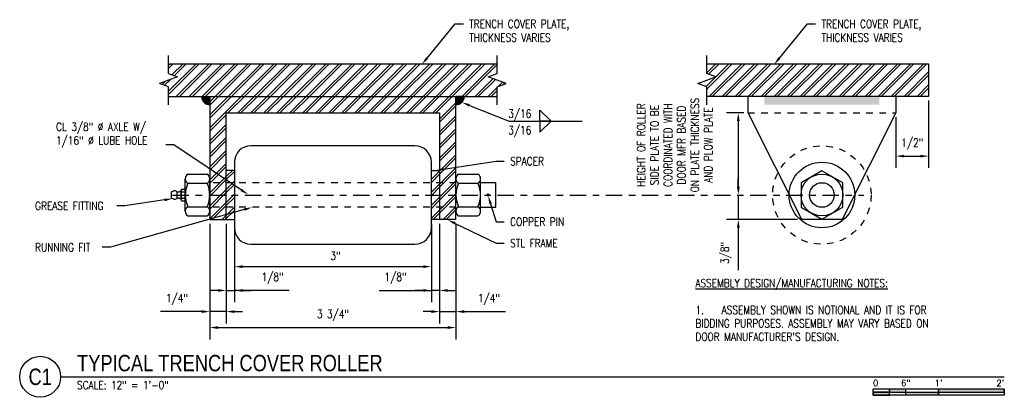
# Model space of a CAD drawing. Header units: inches. Extents: x -21 to 513, y 64 to 124.
# Tile 1 of 12: x -21.5 to -6.5, y 81.78 to 87.53. Entities that reach past the tile are written whole.
import ezdxf
from ezdxf import colors
from ezdxf.entities.mleader import LeaderData, LeaderLine
from ezdxf.enums import TextEntityAlignment as Align
from ezdxf.math import Vec2, Vec3

# ---------------------------------------------------------------- set-up
doc = ezdxf.new("R2010")
doc.units = ezdxf.units.IN
doc.header["$MEASUREMENT"] = 0
doc.linetypes.add('Center 1_4_', pattern=[0.53125, 0.25, -0.09375, 0.09375, -0.09375])
doc.linetypes.add('Hidden 3_32_', pattern=[0.140625, 0.09375, -0.046875])
for name, color, linetype in [('A-WALL-PATT', 8, 'Continuous'), ('G-ANNO-TEXT', 2, 'Continuous'), ('M-DETL-PATT', 8, 'Continuous'), ('S-ANNO-DIMS', 1, 'Continuous'), ('S-ANNO-NOTE', 2, 'Continuous'), ('S-ANNO-SYMB', 2, 'Continuous'), ('S-DETL-CNTR', 1, 'Center 1_4_'), ('S-DETL-HDLN', 90, 'Hidden 3_32_'), ('S-DETL-MEDM', 33, 'Continuous'), ('S-DETL-THIN', 1, 'Continuous')]:
    doc.layers.add(name, color=color, linetype=linetype)
doc.styles.add('Annotative', font='romans.shx', dxfattribs={"width": 0.8, "height": 0.125})
doc.styles.add('Arial', font='romans.shx', dxfattribs={"width": 0.8})
doc.styles.add('TITLES', font='swiss.ttf', dxfattribs={"width": 0.8, "height": 0.25})
doc.dimstyles.new('Annotative', dxfattribs={"dimscale": 0, "dimtxt": 0.125, "dimasz": 0.125, "dimexe": 0.18, "dimexo": 0.0625, "dimgap": 0.09, "dimtad": 1, "dimdec": 3, "dimzin": 3, "dimdsep": 46, "dimlunit": 4, "dimtxsty": 'Annotative', "dimcen": 0.09, "dimclrt": 2, "dimazin": 2, "dimtfac": 1, "dimtdec": 3, "dimtmove": 0, "dimatfit": 0, "dimfxl": 1, "dimtfill": 1, "dimfrac": 2, "dimtolj": 1, "dimtzin": 0, "dimarcsym": 0})
pattern_1 = [(45, (-60.32912, 0), (-0.09899495, 0.09899495), []), (45, (-60.32912, 0.15), (-0.09899495, 0.09899495), [])]

# ---------------------------------------------------------------- blocks, each defined once
blk = doc.blocks.new('*D24')
at = {"layer": 'Defpoints', "color": 0, "transparency": 16777216}
for p in [(-18.226, 84.483), (-15.226, 84.483), (-15.226, 83.766)]:
    blk.add_point(p, dxfattribs=at)
at = {"layer": 'S-ANNO-DIMS', "color": 0, "lineweight": -2, "transparency": 16777216}
for p, q in [((-18.226, 84.42), (-18.226, 83.586)), ((-15.226, 84.42), (-15.226, 83.586)), ((-18.101, 83.766), (-15.351, 83.766))]:
    blk.add_line(p, q, dxfattribs=at)
at = {"layer": 'S-ANNO-DIMS', "color": 0, "transparency": 16777216}
for points in [[(-18.101, 83.787), (-18.101, 83.745), (-18.226, 83.766)], [(-15.351, 83.787), (-15.351, 83.745), (-15.226, 83.766)]]:
    blk.add_solid(points, dxfattribs=at)
at = {"layer": 'S-ANNO-DIMS', "color": 2, "lineweight": -3, "transparency": 16777216, "insert": (-16.688, 83.931), "char_height": 0.125, "width": 0.19416, "attachment_point": 5, "style": 'Annotative'}
blk.add_mtext('\\A1;3"', dxfattribs=at)
blk = doc.blocks.new('*D23')
at = {"layer": 'Defpoints', "color": 0, "transparency": 16777216}
for p in [(-18.601, 84.483), (-14.851, 84.483), (-14.851, 82.838)]:
    blk.add_point(p, dxfattribs=at)
at = {"layer": 'S-ANNO-DIMS', "color": 0, "lineweight": -2, "transparency": 16777216}
for p, q in [((-18.601, 84.42), (-18.601, 82.658)), ((-14.851, 84.42), (-14.851, 82.658)), ((-18.476, 82.838), (-14.976, 82.838))]:
    blk.add_line(p, q, dxfattribs=at)
at = {"layer": 'S-ANNO-DIMS', "color": 0, "transparency": 16777216}
for points in [[(-18.476, 82.859), (-18.476, 82.817), (-18.601, 82.838)], [(-14.976, 82.859), (-14.976, 82.817), (-14.851, 82.838)]]:
    blk.add_solid(points, dxfattribs=at)
at = {"layer": 'S-ANNO-DIMS', "color": 2, "lineweight": -3, "transparency": 16777216, "insert": (-16.726, 83.023), "char_height": 0.125, "width": 0.66358, "attachment_point": 5, "style": 'Annotative'}
blk.add_mtext('\\A1;3 3/4"', dxfattribs=at)
blk = doc.blocks.new('*D22')
at = {"layer": 'Defpoints', "color": 0, "transparency": 16777216}
for p in [(-7.651, 86.358), (-8.151, 86.108), (-7.651, 85.45)]:
    blk.add_point(p, dxfattribs=at)
at = {"layer": 'S-ANNO-DIMS', "color": 0, "lineweight": -2, "transparency": 16777216}
for p, q in [((-7.651, 86.295), (-7.651, 85.27)), ((-8.151, 86.045), (-8.151, 85.27)), ((-8.026, 85.45), (-7.776, 85.45))]:
    blk.add_line(p, q, dxfattribs=at)
at = {"layer": 'S-ANNO-DIMS', "color": 0, "transparency": 16777216}
for points in [[(-8.026, 85.47), (-8.026, 85.429), (-8.151, 85.45)], [(-7.776, 85.47), (-7.776, 85.429), (-7.651, 85.45)]]:
    blk.add_solid(points, dxfattribs=at)
at = {"layer": 'S-ANNO-DIMS', "color": 2, "lineweight": -3, "transparency": 16777216, "insert": (-7.901, 85.635), "char_height": 0.125, "width": 0.43256, "attachment_point": 5, "style": 'Annotative'}
blk.add_mtext('\\A1;1/2"', dxfattribs=at)
blk = doc.blocks.new('*D21')
at = {"layer": 'Defpoints', "color": 0, "transparency": 16777216}
for p in [(-10.401, 86.108), (-10.55, 84.858), (-9.276, 84.858)]:
    blk.add_point(p, dxfattribs=at)
at = {"layer": 'S-ANNO-DIMS', "color": 0, "lineweight": -2, "transparency": 16777216}
for p, q in [((-10.464, 86.108), (-10.73, 86.108)), ((-10.55, 85.983), (-10.55, 84.983))]:
    blk.add_line(p, q, dxfattribs=at)
at = {"layer": 'S-ANNO-DIMS', "color": 0, "transparency": 16777216}
for points in [[(-10.571, 85.983), (-10.529, 85.983), (-10.55, 86.108)], [(-10.571, 84.983), (-10.529, 84.983), (-10.55, 84.858)]]:
    blk.add_solid(points, dxfattribs=at)
at = {"layer": 'S-ANNO-DIMS', "color": 2, "lineweight": -3, "transparency": 16777216, "insert": (-10.703, 85.483), "char_height": 0.125, "width": 0.95002, "attachment_point": 5, "rotation": 90, "style": 'Annotative'}
blk.add_mtext('\\A1;        ', dxfattribs=at)
blk = doc.blocks.new('HDR-Si_Weld-Symbol - Both-1969940-TYPICAL TRENCH COVER ROLLER')
at = {"layer": 'S-ANNO-NOTE', "lineweight": -3}
for p, q in [((0.031, 0.169), (0.2, 0)), ((0.031, 0), (0.031, 0.169)), ((-0.437, 0), (0.671, 0)), ((0.2, 0), (0.031, 0)), ((0.031, -0.169), (0.2, 0)), ((0.031, 0), (0.031, -0.169)), ((0.2, 0), (0.031, 0))]:
    blk.add_line(p, q, dxfattribs=at)
blk = doc.blocks.new('*D38')
at = {"layer": 'Defpoints', "color": 0, "transparency": 16777216}
for p in [(-9.276, 84.858), (-10.55, 84.483), (-9.585, 84.483)]:
    blk.add_point(p, dxfattribs=at)
at = {"layer": 'S-ANNO-DIMS', "color": 0, "lineweight": -2, "transparency": 16777216}
for p, q in [((-10.55, 84.983), (-10.55, 85.108)), ((-10.55, 84.858), (-10.55, 84.483)), ((-9.647, 84.483), (-10.73, 84.483)), ((-10.55, 84.358), (-10.55, 83.714))]:
    blk.add_line(p, q, dxfattribs=at)
at = {"layer": 'S-ANNO-DIMS', "color": 0, "transparency": 16777216}
for points in [[(-10.571, 84.983), (-10.529, 84.983), (-10.55, 84.858)], [(-10.571, 84.358), (-10.529, 84.358), (-10.55, 84.483)]]:
    blk.add_solid(points, dxfattribs=at)
at = {"layer": 'S-ANNO-DIMS', "color": 2, "lineweight": -3, "transparency": 16777216, "insert": (-10.735, 83.974), "char_height": 0.125, "attachment_point": 5, "rotation": 90, "style": 'Annotative', "bg_fill": 3, "box_fill_scale": 1.25, "bg_fill_color": 256, "bg_fill_true_color": 13158600, "bg_fill_transparency": 0}
blk.add_mtext('\\A1;3/8"', dxfattribs=at)
blk = doc.blocks.new('*U26')
for points in [[(-2, -0.281), (-1.75, -0.281), (-1.75, -0.234), (-2, -0.234)], [(-1.75, -0.234), (-1.5, -0.234), (-1.5, -0.187), (-1.75, -0.187)], [(-1.5, -0.234), (-1, -0.234), (-1, -0.281), (-1.5, -0.281)], [(-1, -0.234), (0, -0.234), (0, -0.187), (-1, -0.187)]]:
    blk.add_hatch(color=256).paths.add_polyline_path(points)
for p, q in [((0, -0.187), (-2, -0.187)), ((-2, -0.281), (-2, -0.187)), ((-2, -0.234), (0, -0.234)), ((0, -0.281), (-2, -0.281)), ((-1.75, -0.281), (-1.75, -0.187)), ((-1.5, -0.281), (-1.5, -0.187)), ((-1, -0.281), (-1, -0.188)), ((0, -0.187), (0, -0.281))]:
    blk.add_line(p, q)
at = {"flags": 128}
for points in [[(-2, -0.281), (-1.75, -0.281), (-1.75, -0.234), (-2, -0.234), (-2, -0.281)], [(-1.75, -0.234), (-1.5, -0.234), (-1.5, -0.187), (-1.75, -0.187), (-1.75, -0.234)], [(-1.5, -0.234), (-1, -0.234), (-1, -0.281), (-1.5, -0.281), (-1.5, -0.234)], [(-1, -0.234), (0, -0.234), (0, -0.187), (-1, -0.187), (-1, -0.234)]]:
    blk.add_lwpolyline(points, close=True, dxfattribs=at)
at = {"style": 'Arial'}
blk.add_text('0', height=0.0937, dxfattribs=at).set_placement((-2, -0.094), align=Align.MIDDLE_LEFT)
for s, p in [('6"', (-1.5, -0.094)), ("1'", (-1, -0.094))]:
    blk.add_text(s, height=0.0937, dxfattribs=at).set_placement(p, align=Align.MIDDLE_CENTER)
blk.add_text("2'", height=0.0937, dxfattribs=at).set_placement((0, -0.094), align=Align.MIDDLE_RIGHT)
blk = doc.blocks.new('*D39')
at = {"layer": 'Defpoints', "color": 0, "transparency": 16777216}
for p in [(-18.601, 84.483), (-18.351, 84.483), (-18.601, 83.081)]:
    blk.add_point(p, dxfattribs=at)
at = {"layer": 'S-ANNO-DIMS', "color": 0, "lineweight": -2, "transparency": 16777216}
for p, q in [((-18.601, 84.42), (-18.601, 82.901)), ((-18.351, 84.42), (-18.351, 82.901)), ((-18.726, 83.081), (-19.355, 83.081)), ((-18.351, 83.081), (-18.601, 83.081)), ((-18.226, 83.081), (-18.101, 83.081))]:
    blk.add_line(p, q, dxfattribs=at)
at = {"layer": 'S-ANNO-DIMS', "color": 0, "transparency": 16777216}
for points in [[(-18.726, 83.102), (-18.726, 83.06), (-18.601, 83.081)], [(-18.226, 83.102), (-18.226, 83.06), (-18.351, 83.081)]]:
    blk.add_solid(points, dxfattribs=at)
at = {"layer": 'S-ANNO-DIMS', "color": 2, "transparency": 16777216, "insert": (-19.103, 83.266), "char_height": 0.125, "attachment_point": 5, "style": 'Annotative', "bg_fill": 3, "box_fill_scale": 1.25, "bg_fill_color": 256, "bg_fill_true_color": 13158600, "bg_fill_transparency": 0}
blk.add_mtext('\\A1;1/4"', dxfattribs=at)
blk = doc.blocks.new('*D40')
at = {"layer": 'Defpoints', "color": 0, "transparency": 16777216}
for p in [(-18.351, 84.483), (-18.226, 84.483), (-18.226, 83.403)]:
    blk.add_point(p, dxfattribs=at)
at = {"layer": 'S-ANNO-DIMS', "color": 0, "lineweight": -2, "transparency": 16777216}
for p, q in [((-18.351, 84.42), (-18.351, 83.223)), ((-18.226, 84.42), (-18.226, 83.223)), ((-18.476, 83.403), (-18.601, 83.403)), ((-18.351, 83.403), (-18.226, 83.403)), ((-18.351, 83.403), (-18.226, 83.403)), ((-17.393, 83.403), (-18.226, 83.403)), ((-18.101, 83.403), (-17.976, 83.403))]:
    blk.add_line(p, q, dxfattribs=at)
at = {"layer": 'S-ANNO-DIMS', "color": 0, "transparency": 16777216}
for points in [[(-18.476, 83.424), (-18.476, 83.383), (-18.351, 83.403)], [(-18.101, 83.424), (-18.101, 83.383), (-18.226, 83.403)]]:
    blk.add_solid(points, dxfattribs=at)
at = {"layer": 'S-ANNO-DIMS', "color": 2, "transparency": 16777216, "insert": (-17.645, 83.589), "char_height": 0.125, "attachment_point": 5, "style": 'Annotative', "bg_fill": 3, "box_fill_scale": 1.25, "bg_fill_color": 256, "bg_fill_true_color": 13158600, "bg_fill_transparency": 0}
blk.add_mtext('\\A1;1/8"', dxfattribs=at)
blk = doc.blocks.new('*D41')
at = {"layer": 'Defpoints', "color": 0, "transparency": 16777216}
for p in [(-15.226, 84.483), (-15.101, 84.483), (-15.226, 83.403)]:
    blk.add_point(p, dxfattribs=at)
at = {"layer": 'S-ANNO-DIMS', "color": 0, "lineweight": -2, "transparency": 16777216}
for p, q in [((-15.226, 84.42), (-15.226, 83.223)), ((-15.101, 84.42), (-15.101, 83.223)), ((-16.024, 83.403), (-15.226, 83.403)), ((-15.351, 83.403), (-15.476, 83.403)), ((-15.101, 83.403), (-15.226, 83.403)), ((-15.101, 83.403), (-15.226, 83.403)), ((-14.976, 83.403), (-14.851, 83.403))]:
    blk.add_line(p, q, dxfattribs=at)
at = {"layer": 'S-ANNO-DIMS', "color": 0, "transparency": 16777216}
for points in [[(-15.351, 83.424), (-15.351, 83.383), (-15.226, 83.403)], [(-14.976, 83.424), (-14.976, 83.383), (-15.101, 83.403)]]:
    blk.add_solid(points, dxfattribs=at)
at = {"layer": 'S-ANNO-DIMS', "color": 2, "transparency": 16777216, "insert": (-15.772, 83.589), "char_height": 0.125, "attachment_point": 5, "style": 'Annotative'}
blk.add_mtext('\\A1;1/8"', dxfattribs=at)
blk = doc.blocks.new('*D42')
at = {"layer": 'Defpoints', "color": 0, "transparency": 16777216}
for p in [(-15.101, 84.483), (-14.851, 84.483), (-14.851, 83.081)]:
    blk.add_point(p, dxfattribs=at)
at = {"layer": 'S-ANNO-DIMS', "color": 0, "lineweight": -2, "transparency": 16777216}
for p, q in [((-15.101, 84.42), (-15.101, 82.901)), ((-14.851, 84.42), (-14.851, 82.901)), ((-15.226, 83.081), (-15.351, 83.081)), ((-15.101, 83.081), (-14.851, 83.081)), ((-14.726, 83.081), (-14.098, 83.081))]:
    blk.add_line(p, q, dxfattribs=at)
at = {"layer": 'S-ANNO-DIMS', "color": 0, "transparency": 16777216}
for points in [[(-15.226, 83.102), (-15.226, 83.06), (-15.101, 83.081)], [(-14.726, 83.102), (-14.726, 83.06), (-14.851, 83.081)]]:
    blk.add_solid(points, dxfattribs=at)
at = {"layer": 'S-ANNO-DIMS', "color": 2, "transparency": 16777216, "insert": (-14.35, 83.266), "char_height": 0.125, "attachment_point": 5, "style": 'Annotative', "bg_fill": 3, "box_fill_scale": 1.25, "bg_fill_color": 256, "bg_fill_true_color": 13158600, "bg_fill_transparency": 0}
blk.add_mtext('\\A1;1/4"', dxfattribs=at)
blk = doc.blocks.new('*U29')
at = {"linetype": 'Continuous', "lineweight": -3}
blk.add_line((1.125, 0.625), (15.5, 0.625), dxfattribs=at)
at = {"lineweight": -3}
blk.add_circle((0.812, 0.625), 0.312, dxfattribs=at)
at = {"lineweight": -3, "style": 'Arial'}
blk.add_attdef('DRAWING_AREA_TITLE', text='', height=0.187, dxfattribs=at).set_placement((1.374, 0.634), align=Align.BOTTOM_LEFT)
blk.add_attdef('X#', text='', height=0.187, dxfattribs=at).set_placement((0.812, 0.625), align=Align.MIDDLE_CENTER)
blk.add_attdef('SCALE:', text='', height=0.0938, dxfattribs=at).set_placement((1.374, 0.561), align=Align.TOP_LEFT)

msp = doc.modelspace()

# ---------------------------------------------------------------- hatches: boundary and pattern name
at = {"layer": 'A-WALL-PATT', "lineweight": -3}
for points in [[(-18.6015, 86.2326), (-18.6015, 86.3576), (-18.7265, 86.3576), (-18.7222, 86.3252), (-18.7097, 86.2951), (-18.6899, 86.2692), (-18.664, 86.2493), (-18.6338, 86.2368)], [(-14.8512, 86.2328), (-14.8189, 86.2371), (-14.7887, 86.2496), (-14.7629, 86.2694), (-14.743, 86.2953), (-14.7305, 86.3255), (-14.7262, 86.3578), (-14.8512, 86.3576)], [(-8.4012, 86.2326), (-8.4012, 86.3576), (-10.1512, 86.3576), (-10.1512, 86.2326)]]:
    msp.add_hatch(color=8, dxfattribs=at).paths.add_polyline_path(points)
at = {"layer": 'M-DETL-PATT', "lineweight": -3}
h = msp.add_hatch(dxfattribs=at)
h.set_pattern_fill('FP_1', color=8, style=0, pattern_type=2)
h.set_pattern_definition(pattern_1)
h.paths.add_polyline_path([(-18.7097, 86.3576), (-14.2218, 86.3576), (-14.2218, 86.5076), (-14.0845, 86.5576), (-14.3592, 86.6576), (-14.2218, 86.7076), (-14.2218, 86.8576), (-19.2311, 86.8576), (-19.2311, 86.7076), (-19.0937, 86.6576), (-19.3685, 86.5576), (-19.2311, 86.5076), (-19.2311, 86.3576), (-18.7222, 86.3576)])
h = msp.add_hatch(dxfattribs=at)
h.set_pattern_fill('FP_1', color=8, style=0, pattern_type=2)
h.set_pattern_definition(pattern_1)
h.paths.add_polyline_path([(-11.0309, 86.3576), (-7.6512, 86.3576), (-7.6512, 86.8576), (-11.0309, 86.8576), (-11.0309, 86.7076), (-10.8935, 86.6576), (-11.1682, 86.5576), (-11.0309, 86.5076)])
h = msp.add_hatch(dxfattribs=at)
h.set_pattern_fill('FP_1', color=8, style=0, pattern_type=2)
h.set_pattern_definition(pattern_1)
h.paths.add_polyline_path([(-14.8515, 84.4826), (-14.8515, 86.3576), (-18.6015, 86.3576), (-18.6015, 84.4826), (-18.3515, 84.4826), (-18.3515, 86.1076), (-15.1015, 86.1076), (-15.1015, 84.4826)])
at = {"layer": 'S-ANNO-DIMS', "lineweight": -3}
h = msp.add_hatch(dxfattribs=at)
h.set_pattern_fill('FP_1', color=8, style=0, pattern_type=2)
h.set_pattern_definition(pattern_1)
h.paths.add_polyline_path([(-15.1015, 84.4826), (-15.1015, 85.2326), (-15.2265, 85.2326), (-15.2265, 84.4826)])
h.paths.add_polyline_path([(-18.2265, 84.4826), (-18.2265, 85.2326), (-18.3515, 85.2326), (-18.3515, 84.4826)])

# ---------------------------------------------------------------- linework, layer by layer
at = {"layer": 'S-DETL-CNTR', "lineweight": -3}
msp.add_line((-19.1686, 84.8576), (-8.6387, 84.8576), dxfattribs=at)
at = {"layer": 'S-DETL-HDLN', "lineweight": -3}
for p, q in [((-10.4012, 86.1076), (-8.1512, 86.1076)), ((-14.8519, 85.0451), (-18.6011, 85.0451)), ((-14.8519, 84.6701), (-18.6015, 84.6701))]:
    msp.add_line(p, q, dxfattribs=at)
at = {"layer": 'S-DETL-MEDM', "lineweight": -3}
for p, q in [((-19.2311, 86.8576), (-14.2218, 86.8576)), ((-11.0309, 86.8576), (-7.6512, 86.8576)), ((-7.6512, 86.8576), (-7.6512, 86.3576)), ((-19.2311, 86.3576), (-14.2218, 86.3576)), ((-18.6015, 86.3576), (-18.6015, 84.4826)), ((-14.8515, 84.4826), (-14.8515, 86.3576)), ((-7.6512, 86.3576), (-11.0309, 86.3576)), ((-10.4012, 86.1076), (-10.4012, 86.3576)), ((-8.1512, 86.3576), (-8.1512, 86.1076)), ((-18.3515, 84.4826), (-18.3515, 86.1076)), ((-18.3515, 86.1076), (-15.1015, 86.1076)), ((-15.1015, 86.1076), (-15.1015, 84.4826)), ((-9.5849, 84.4826), (-10.4012, 86.1076)), ((-8.1512, 86.1076), (-8.9675, 84.4826)), ((-15.4765, 85.6076), (-17.9765, 85.6076)), ((-18.2265, 85.3576), (-18.2265, 84.3576)), ((-15.2265, 84.3576), (-15.2265, 85.3576)), ((-18.2265, 85.2326), (-18.3515, 85.2326)), ((-15.2265, 85.2326), (-15.1015, 85.2326)), ((-9.2762, 85.2256), (-9.595, 85.0416)), ((-8.9575, 85.0416), (-9.2762, 85.2256)), ((-18.9761, 84.6091), (-18.9761, 85.106)), ((-18.9364, 85.1763), (-18.6407, 85.1763)), ((-18.6011, 84.6091), (-18.6011, 85.106)), ((-14.8519, 84.6091), (-14.8519, 85.106)), ((-14.8122, 85.1763), (-14.5165, 85.1763)), ((-14.4769, 84.6091), (-14.4769, 85.106)), ((-19.1858, 84.9045), (-19.1489, 84.9203)), ((-19.1858, 84.8107), (-19.1858, 84.9045)), ((-19.1056, 84.9045), (-19.1056, 84.8107)), ((-19.0396, 84.7877), (-19.0396, 84.9275)), ((-19.0285, 84.9472), (-18.9869, 84.9472)), ((-19.0285, 84.9077), (-18.9869, 84.9077)), ((-18.9758, 84.7877), (-18.9758, 84.9275)), ((-18.9364, 85.0357), (-18.6407, 85.0357)), ((-14.8122, 85.0357), (-14.5165, 85.0357)), ((-14.2452, 85.0451), (-14.4769, 85.0451)), ((-14.2452, 84.6701), (-14.2452, 85.0451)), ((-9.595, 85.0416), (-9.595, 84.6735)), ((-8.9575, 84.6735), (-8.9575, 85.0416)), ((-19.1489, 84.7949), (-19.1858, 84.8107)), ((-19.0285, 84.8075), (-18.9869, 84.8075)), ((-19.0285, 84.7679), (-18.9869, 84.7679)), ((-18.9364, 84.6795), (-18.6407, 84.6795)), ((-14.8122, 84.6795), (-14.5165, 84.6795)), ((-14.4769, 84.6701), (-14.2452, 84.6701)), ((-9.595, 84.6735), (-9.2762, 84.4895)), ((-9.2762, 84.4895), (-8.9575, 84.6735)), ((-18.9364, 84.5388), (-18.6407, 84.5388)), ((-18.6015, 84.4826), (-18.2265, 84.4826)), ((-14.8515, 84.4826), (-15.2265, 84.4826)), ((-14.8122, 84.5388), (-14.5165, 84.5388)), ((-8.9675, 84.4826), (-9.5849, 84.4826)), ((-17.9765, 84.1076), (-15.4765, 84.1076))]:
    msp.add_line(p, q, dxfattribs=at)
for centre, radius in [((-9.2762, 84.8576), 0.3187), ((-9.2762, 84.8576), 0.1875), ((-14.361, 84.8576), 0.0156)]:
    msp.add_circle(centre, radius, dxfattribs=at)
for centre, radius, start, end in [((-17.9765, 85.3576), 0.25, 90, 180), ((-15.4765, 85.3576), 0.25, 0, 90), ((-18.8939, 85.106), 0.0822, 121.17195, 238.82805), ((-18.6832, 85.106), 0.0822, 301.17195, 58.82805), ((-14.7697, 85.106), 0.0822, 121.17195, 238.82805), ((-14.559, 85.106), 0.0822, 301.17195, 58.82805), ((-19.1376, 84.8842), 0.0378, 32.37369, 107.39813), ((-19.0923, 84.9724), 0.0692, 258.90208, 319.53278), ((-19.0165, 84.9275), 0.0231, 121.17195, 238.82805), ((-18.9203, 84.8576), 0.1192, 155.15355, 204.84645), ((-18.9989, 84.9275), 0.0231, 301.17195, 58.82805), ((-19.0951, 84.8576), 0.1192, 335.15355, 24.84645), ((-18.5517, 84.8576), 0.4239, 155.15355, 204.84645), ((-19.0254, 84.8576), 0.4239, 335.15355, 24.84645), ((-14.4275, 84.8576), 0.4239, 155.15355, 204.84645), ((-14.9012, 84.8576), 0.4239, 335.15355, 24.84645), ((-19.1376, 84.831), 0.0378, 252.60187, 327.62631), ((-19.0923, 84.7428), 0.0692, 40.46722, 101.09792), ((-19.0165, 84.7877), 0.0231, 121.17195, 238.82805), ((-18.9989, 84.7877), 0.0231, 301.17195, 58.82805), ((-18.8939, 84.6091), 0.0822, 121.17195, 238.82805), ((-18.6832, 84.6091), 0.0822, 301.17195, 58.82805), ((-14.7697, 84.6091), 0.0822, 121.17195, 238.82805), ((-14.559, 84.6091), 0.0822, 301.17195, 58.82805), ((-17.9765, 84.3576), 0.25, 180, 270), ((-15.4765, 84.3576), 0.25, 270, 0)]:
    msp.add_arc(centre, radius, start, end, dxfattribs=at)
at = {"layer": 'S-DETL-THIN', "lineweight": -3}
for p, q in [((-19.2311, 86.7076), (-19.2311, 86.9826)), ((-14.2218, 86.7076), (-14.2218, 86.9826)), ((-11.0309, 86.7076), (-11.0309, 86.9826)), ((-19.2311, 86.7076), (-19.0937, 86.6576)), ((-14.3592, 86.6576), (-14.2218, 86.7076)), ((-10.8935, 86.6576), (-11.0309, 86.7076)), ((-19.0937, 86.6576), (-19.3685, 86.5576)), ((-19.2311, 86.5076), (-19.3685, 86.5576)), ((-14.0845, 86.5576), (-14.3592, 86.6576)), ((-14.2218, 86.5076), (-14.0845, 86.5576)), ((-11.1682, 86.5576), (-10.8935, 86.6576)), ((-11.0309, 86.5076), (-11.1682, 86.5576)), ((-19.2311, 86.2326), (-19.2311, 86.5076)), ((-14.2218, 86.2326), (-14.2218, 86.5076)), ((-11.0309, 86.2326), (-11.0309, 86.5076)), ((-14.7262, 86.3578), (-14.8512, 86.3578))]:
    msp.add_line(p, q, dxfattribs=at)
for centre, start, end in [((-18.6015, 86.3576), 180, 270), ((-14.8512, 86.3578), 270, 0)]:
    msp.add_arc(centre, 0.125, start, end, dxfattribs=at)

# ---------------------------------------------------------------- block references
at = {"layer": 'S-ANNO-NOTE', "lineweight": -3}
msp.add_blockref('HDR-Si_Weld-Symbol - Both-1969940-TYPICAL TRENCH COVER ROLLER', (-13.6024, 85.9826), dxfattribs=at)
at = {"layer": 'S-ANNO-SYMB', "lineweight": -3}
ref = msp.add_blockref('*U29', (-21.9979, 81.463), dxfattribs=at)
ref.add_attrib('SCALE:', 'SCALE: 12" = 1\'-0"', dxfattribs={"layer": '0', "lineweight": -3, "height": 0.125, "style": 'Annotative', "width": 0.796875}).set_placement((-20.6236, 82.0236), align=Align.TOP_LEFT)
ref.add_attrib('DRAWING_AREA_TITLE', 'TYPICAL TRENCH COVER ROLLER', dxfattribs={"layer": '0', "lineweight": -3, "height": 0.25, "style": 'TITLES', "width": 0.796875}).set_placement((-20.6236, 82.0969), align=Align.BOTTOM_LEFT)
ref.add_attrib('X#', 'C1', dxfattribs={"layer": '0', "lineweight": -3, "height": 0.25, "style": 'TITLES', "width": 0.796875}).set_placement((-21.1854, 82.088), align=Align.MIDDLE_CENTER)
msp.add_blockref('*U26', (-6.4979, 82.088), dxfattribs=at)

# ---------------------------------------------------------------- texts
at = {"layer": 'G-ANNO-TEXT', "lineweight": -3, "insert": (-11.5192, 85.6178), "char_height": 0.125, "width": 1.543937, "attachment_point": 5, "rotation": 90, "line_spacing_factor": 0.981704, "style": 'Annotative'}
msp.add_mtext('\\pxqc,t3.2,6.4,9.6,12.8,16,19.2,22.4,25.6,28.8,32,35.2,38.4,41.6,44.8,48,51.2,54.4,57.6,60.8,64,67.2,70.4,73.6,76.8,80,83.2,86.4,89.6,92.8,96,99.2,102.4;{HEIGHT OF ROLLER\\PSIDE PLATE TO BE\\PCOORDINATED WITH\\PDOOR MFR BASED\\PON PLATE THICKNESS\\PAND PLOW PLATE}', dxfattribs=at)
at = {"layer": 'G-ANNO-TEXT', "lineweight": -3, "insert": (-11.2031, 83.5779), "char_height": 0.125, "width": 4.233386, "attachment_point": 1, "line_spacing_factor": 0.981704, "style": 'Annotative'}
msp.add_mtext("\\pxt3.2,6.4,9.6,12.8,16,19.2,22.4,25.6,28.8,32,35.2,38.4,41.6,44.8,48,51.2,54.4,57.6,60.8,64,67.2,70.4,73.6,76.8,80,83.2,86.4,89.6,92.8,96,99.2,102.4;{\\LASSEMBLY DESIGN/MANUFACTURING NOTES:\\P\\P\\pi-3.2,l3.2;}1.^IASSEMBLY SHOWN IS NOTIONAL AND IT IS FOR BIDDING PURPOSES. ASSEMBLY MAY VARY BASED ON DOOR MANUFACTURER'S DESIGN.", dxfattribs=at)
at = {"layer": 'S-ANNO-NOTE', "lineweight": -3, "char_height": 0.125, "width": 0.412598, "line_spacing_factor": 0.981704, "style": 'Annotative'}
for insert, attachment_point in [((-13.8798, 85.9917), 8), ((-13.8798, 85.9067), 2)]:
    msp.add_mtext('\\pxqc,t3.2,6.4,9.6,12.8,16,19.2,22.4,25.6,28.8,32,35.2,38.4,41.6,44.8,48,51.2,54.4,57.6,60.8,64,67.2,70.4,73.6,76.8,80,83.2,86.4,89.6,92.8,96,99.2,102.4;{3/16}', dxfattribs=dict(at, insert=insert, attachment_point=attachment_point))

# ---------------------------------------------------------------- dimensions: what is measured, and where the dimension line sits
at = {"layer": 'S-ANNO-DIMS', "lineweight": -3}
for base, p1, p2, picture, middle in [((-7.6512, 85.4496), (-8.1512, 86.1076), (-7.6512, 86.3576), '*D22', (-7.9012, 85.4496)), ((-15.2265, 83.7663), (-18.2265, 84.4826), (-15.2265, 84.4826), '*D24', (-16.6881, 83.7663))]:
    dim = msp.add_linear_dim(base=base, p1=p1, p2=p2, dimstyle='Annotative', override={"dimpost": '\\X', "dimtfill": 0}, dxfattribs=at)
    dim.commit()
    dim.dimension.update_dxf_attribs({"geometry": picture, "text_midpoint": middle, "dimtype": 160})
dim = msp.add_linear_dim(base=(-10.5502, 84.8576), p1=(-10.4012, 86.1076), p2=(-9.2762, 84.8576), angle=90, text='        ', dimstyle='Annotative', override={"dimpost": '\\X', "dimse2": 1, "dimtfill": 0}, dxfattribs=at)
dim.commit()
dim.dimension.update_dxf_attribs({"geometry": '*D21', "text_midpoint": (-10.7027, 85.4826)})
dim = msp.add_linear_dim(base=(-14.8515, 82.838), p1=(-18.6015, 84.4826), p2=(-14.8515, 84.4826), dimstyle='Annotative', override={"dimpost": '\\X', "dimtfill": 0}, dxfattribs=at)
dim.commit()
dim.dimension.update_dxf_attribs({"geometry": '*D23', "text_midpoint": (-16.7265, 83.0233)})
at = {"layer": 'S-ANNO-DIMS'}
dim = msp.add_linear_dim(base=(-15.2265, 83.4034), p1=(-15.1015, 84.4826), p2=(-15.2265, 84.4826), dimstyle='Annotative', override={"dimpost": '\\X', "dimtfill": 0}, dxfattribs=at)
dim.commit()
dim.dimension.update_dxf_attribs({"geometry": '*D41', "text_midpoint": (-15.7717, 83.2745), "dimtype": 160})

# ---------------------------------------------------------------- leaders
at = {"layer": 'S-ANNO-NOTE', "lineweight": -3}
ml = msp.add_multileader_mtext('Standard', dxfattribs=at)
ml.set_content('TRENCH COVER PLATE, THICKNESS VARIES', color=256, style='Annotative')
ml.set_leader_properties(color=1, linetype='ByLayer', lineweight=-1)
ml.build(insert=Vec2(0, 0))
ml.multileader.update_dxf_attribs({"text_right_attachment_type": 3, "dogleg_length": 0.125, "arrow_head_size": 0.125})
ctx = ml.context
ctx.base_point, ctx.char_height, ctx.arrow_head_size, ctx.landing_gap_size, ctx.plane_origin = Vec3(-14.7388, 87.4637), 0.125, 0.125, 0.09, Vec3(-15.3703, 86.8476)
ctx.right_attachment = 3
notes = []
notes.append((ctx, [(0, (1, 1, 0), (-14.8638, 87.4637), (1, 0), 0.125, [(0, [(-15.3703, 86.8476)], 0, [])])]))
ctx.mtext.insert, ctx.mtext.width, ctx.mtext.flow_direction = Vec3(-14.6488, 87.5262), 1.914362, 5
ml = msp.add_multileader_mtext('Standard', dxfattribs=at)
ml.set_content('TRENCH COVER PLATE, THICKNESS VARIES', color=256, style='Annotative')
ml.set_leader_properties(color=1, linetype='ByLayer', lineweight=-1)
ml.build(insert=Vec2(0, 0))
ml.multileader.update_dxf_attribs({"text_right_attachment_type": 3, "dogleg_length": 0.125, "arrow_head_size": 0.125})
ctx = ml.context
ctx.base_point, ctx.char_height, ctx.arrow_head_size, ctx.landing_gap_size, ctx.plane_origin = Vec3(-9.3724, 87.4637), 0.125, 0.125, 0.09, Vec3(-10.0038, 86.8476)
ctx.right_attachment = 3
notes.append((ctx, [(0, (1, 1, 0), (-9.4974, 87.4637), (1, 0), 0.125, [(0, [(-10.0038, 86.8476)], 0, [])])]))
ctx.mtext.insert, ctx.mtext.width, ctx.mtext.flow_direction = Vec3(-9.2824, 87.5262), 1.914362, 5
ml = msp.add_multileader_mtext('Standard', dxfattribs=at)
ml.set_content('\\A1;CL 3/8" %%C AXLE W/ 1/16" %%C LUBE HOLE', color=256, style='Annotative')
ml.set_leader_properties(color=1, linetype='ByLayer', lineweight=-1)
ml.build(insert=Vec2(0, 0))
ml.multileader.update_dxf_attribs({"text_right_attachment_type": 3, "dogleg_length": 0.125, "arrow_head_size": 0.125})
ctx = ml.context
ctx.base_point, ctx.char_height, ctx.arrow_head_size, ctx.landing_gap_size, ctx.plane_origin = Vec3(-21.0338, 85.8754), 0.125, 0.125, 0.09, Vec3(-18.0165, 84.8636)
ctx.right_attachment = 3
notes.append((ctx, [(0, (1, 1, 0), (-19.1479, 85.6195), (-1, 0), 0.125, [(0, [(-18.0165, 84.8636)], 0, [])])]))
ctx.mtext.insert, ctx.mtext.width, ctx.mtext.flow_direction = Vec3(-20.9438, 85.9587), 1.960416, 5
ml = msp.add_multileader_mtext('Standard', dxfattribs=at)
ml.set_content('SPACER', color=256, style='Annotative')
ml.set_leader_properties(color=1, linetype='ByLayer', lineweight=-1)
ml.build(insert=Vec2(0, 0))
ml.multileader.update_dxf_attribs({"text_right_attachment_type": 3, "dogleg_length": 0.125, "arrow_head_size": 0.125})
ctx = ml.context
ctx.base_point, ctx.char_height, ctx.arrow_head_size, ctx.landing_gap_size, ctx.plane_origin = Vec3(-14.1159, 85.3719), 0.125, 0.125, 0.09, Vec3(-14.7473, 84.7558)
ctx.right_attachment = 3
notes.append((ctx, [(0, (1, 1, 0), (-14.2409, 85.3719), (1, 0), 0.125, [(0, [(-15.164, 85.2326)], 0, [])])]))
ctx.mtext.insert, ctx.mtext.width, ctx.mtext.flow_direction = Vec3(-14.0259, 85.4344), 0.610497, 5
ml = msp.add_multileader_mtext('Standard', dxfattribs=at)
ml.set_content('GREASE FITTING', color=256, style='Annotative')
ml.set_leader_properties(color=1, linetype='ByLayer', lineweight=-1)
ml.build(insert=Vec2(0, 0))
ml.multileader.update_dxf_attribs({"text_right_attachment_type": 3, "dogleg_length": 0.125, "arrow_head_size": 0.125})
ctx = ml.context
ctx.base_point, ctx.char_height, ctx.arrow_head_size, ctx.landing_gap_size, ctx.plane_origin = Vec3(-21.3529, 84.6921), 0.125, 0.125, 0.09, Vec3(-19.1416, 84.8026)
ctx.right_attachment = 3
notes.append((ctx, [(0, (1, 1, 0), (-19.8955, 84.6921), (-1, 0), 0.125, [(0, [(-19.1668, 84.8026)], 0, [])])]))
ctx.mtext.insert, ctx.mtext.width, ctx.mtext.flow_direction = Vec3(-21.2629, 84.7546), 1.375771, 5
ml = msp.add_multileader_mtext('Standard', dxfattribs=at)
ml.set_content('COPPER PIN', color=256, style='Annotative')
ml.set_leader_properties(color=1, linetype='ByLayer', lineweight=-1)
ml.build(insert=Vec2(0, 0))
ml.multileader.update_dxf_attribs({"text_right_attachment_type": 3, "dogleg_length": 0.125, "arrow_head_size": 0.125})
ctx = ml.context
ctx.base_point, ctx.char_height, ctx.arrow_head_size, ctx.landing_gap_size, ctx.plane_origin = Vec3(-14.1159, 84.4502), 0.125, 0.125, 0.09, Vec3(-14.7473, 84.0202)
ctx.right_attachment = 3
notes.append((ctx, [(0, (1, 1, 0), (-14.2409, 84.4502), (1, 0), 0.125, [(0, [(-14.361, 84.842)], 0, [])])]))
ctx.mtext.insert, ctx.mtext.width, ctx.mtext.flow_direction = Vec3(-14.0259, 84.5127), 0.911389, 5
ml = msp.add_multileader_mtext('Standard', dxfattribs=at)
ml.set_content('RUNNING FIT', color=256, style='Annotative')
ml.set_leader_properties(color=1, linetype='ByLayer', lineweight=-1)
ml.build(insert=Vec2(0, 0))
ml.multileader.update_dxf_attribs({"text_right_attachment_type": 3, "dogleg_length": 0.125, "arrow_head_size": 0.125})
ctx = ml.context
ctx.base_point, ctx.char_height, ctx.arrow_head_size, ctx.landing_gap_size, ctx.plane_origin = Vec3(-21.3529, 84.0605), 0.125, 0.125, 0.09, Vec3(-17.9555, 84.6701)
ctx.right_attachment = 3
notes.append((ctx, [(0, (1, 1, 0), (-20.1145, 84.0605), (-1, 0), 0.125, [(0, [(-17.9555, 84.6701)], 0, [])])]))
ctx.mtext.insert, ctx.mtext.flow_direction = Vec3(-21.2629, 84.123), 5
ml = msp.add_multileader_mtext('Standard', dxfattribs=at)
ml.set_content('STL FRAME', color=256, style='Annotative')
ml.set_leader_properties(color=1, linetype='ByLayer', lineweight=-1)
ml.build(insert=Vec2(0, 0))
ml.multileader.update_dxf_attribs({"text_right_attachment_type": 3, "dogleg_length": 0.125, "arrow_head_size": 0.125})
ctx = ml.context
ctx.base_point, ctx.char_height, ctx.arrow_head_size, ctx.landing_gap_size, ctx.plane_origin = Vec3(-14.1159, 84.123), 0.125, 0.125, 0.09, Vec3(-14.7473, 83.2537)
ctx.right_attachment = 3
notes.append((ctx, [(0, (1, 1, 0), (-14.2409, 84.123), (1, 0), 0.125, [(0, [(-14.9771, 84.4797)], 0, [])])]))
ctx.mtext.insert, ctx.mtext.width, ctx.mtext.flow_direction = Vec3(-14.0259, 84.1855), 0.963366, 5
at = {"layer": 'S-ANNO-SYMB', "lineweight": -3}
ml = msp.add_multileader_mtext('Standard', dxfattribs=at)
ml.set_content('', color=256, style='Annotative')
ml.set_leader_properties(color=256, linetype='ByLayer', lineweight=-1)
ml.build(insert=Vec2(0, 0))
ml.multileader.update_dxf_attribs({"has_dogleg": 0, "text_right_attachment_type": 3, "dogleg_length": 0.125, "arrow_head_size": 0.125})
ctx = ml.context
ctx.base_point, ctx.char_height, ctx.arrow_head_size, ctx.landing_gap_size, ctx.plane_origin = Vec3(-14.0399, 85.9826), 0.125, 0.125, 0.09, Vec3(-14.7629, 86.2694)
ctx.right_attachment = 3
notes.append((ctx, [(0, (1, 1, 0), (-14.1649, 85.9826), (1, 0), 0.125, [(0, [(-14.7629, 86.2694)], 0, [])])]))
ctx.mtext.insert, ctx.mtext.flow_direction = Vec3(-13.9499, 86.0451), 5
for ctx, leaders in notes:
    for number, flags, end, landing, length, lines in leaders:
        leader = LeaderData()
        leader.index, (leader.has_last_leader_line, leader.has_dogleg_vector, leader.attachment_direction) = number, flags
        leader.last_leader_point, leader.dogleg_vector, leader.dogleg_length = Vec3(end), Vec3(landing), length
        for number, points, colour, breaks in lines:
            line = LeaderLine()
            line.index, line.vertices, line.color, line.breaks = number, Vec3.list(points), colors.encode_raw_color(colour), breaks
            leader.lines.append(line)
        ctx.leaders.append(leader)

# ---------------------------------------------------------------- next in the draw order: dimensions: what is measured, and where the dimension line sits
at = {"layer": 'S-ANNO-DIMS', "lineweight": -3}
dim = msp.add_linear_dim(base=(-10.5502, 84.4826), p1=(-9.2762, 84.8576), p2=(-9.5849, 84.4826), angle=90, dimstyle='Annotative', override={"dimpost": '\\X', "dimse1": 1}, dxfattribs=at)
dim.commit()
dim.dimension.update_dxf_attribs({"geometry": '*D38', "text_midpoint": (-10.7354, 83.9735)})
at = {"layer": 'S-ANNO-DIMS'}
for base, p1, p2, picture, middle in [((-18.6015, 83.0812), (-18.3515, 84.4826), (-18.6015, 84.4826), '*D39', (-19.1034, 83.2664)), ((-14.8515, 83.0812), (-15.1015, 84.4826), (-14.8515, 84.4826), '*D42', (-14.3496, 83.2664))]:
    dim = msp.add_linear_dim(base=base, p1=p1, p2=p2, dimstyle='Annotative', override={"dimpost": '\\X'}, dxfattribs=at)
    dim.commit()
    dim.dimension.update_dxf_attribs({"geometry": picture, "text_midpoint": middle})

# ---------------------------------------------------------------- next in the draw order: linework, layer by layer
at = {"layer": 'S-DETL-HDLN', "lineweight": -3}
msp.add_circle((-9.2762, 84.8576), 0.75, dxfattribs=at)
at = {"layer": 'S-DETL-MEDM', "lineweight": -3}
msp.add_circle((-9.2762, 84.8576), 0.5, dxfattribs=at)

# ---------------------------------------------------------------- next in the draw order: dimensions: what is measured, and where the dimension line sits
at = {"layer": 'S-ANNO-DIMS'}
dim = msp.add_linear_dim(base=(-18.2265, 83.4034), p1=(-18.3515, 84.4826), p2=(-18.2265, 84.4826), dimstyle='Annotative', override={"dimpost": '\\X'}, dxfattribs=at)
dim.commit()
dim.dimension.update_dxf_attribs({"geometry": '*D40', "text_midpoint": (-17.6453, 83.1871), "dimtype": 160})

doc.saveas('drawing.dxf')
